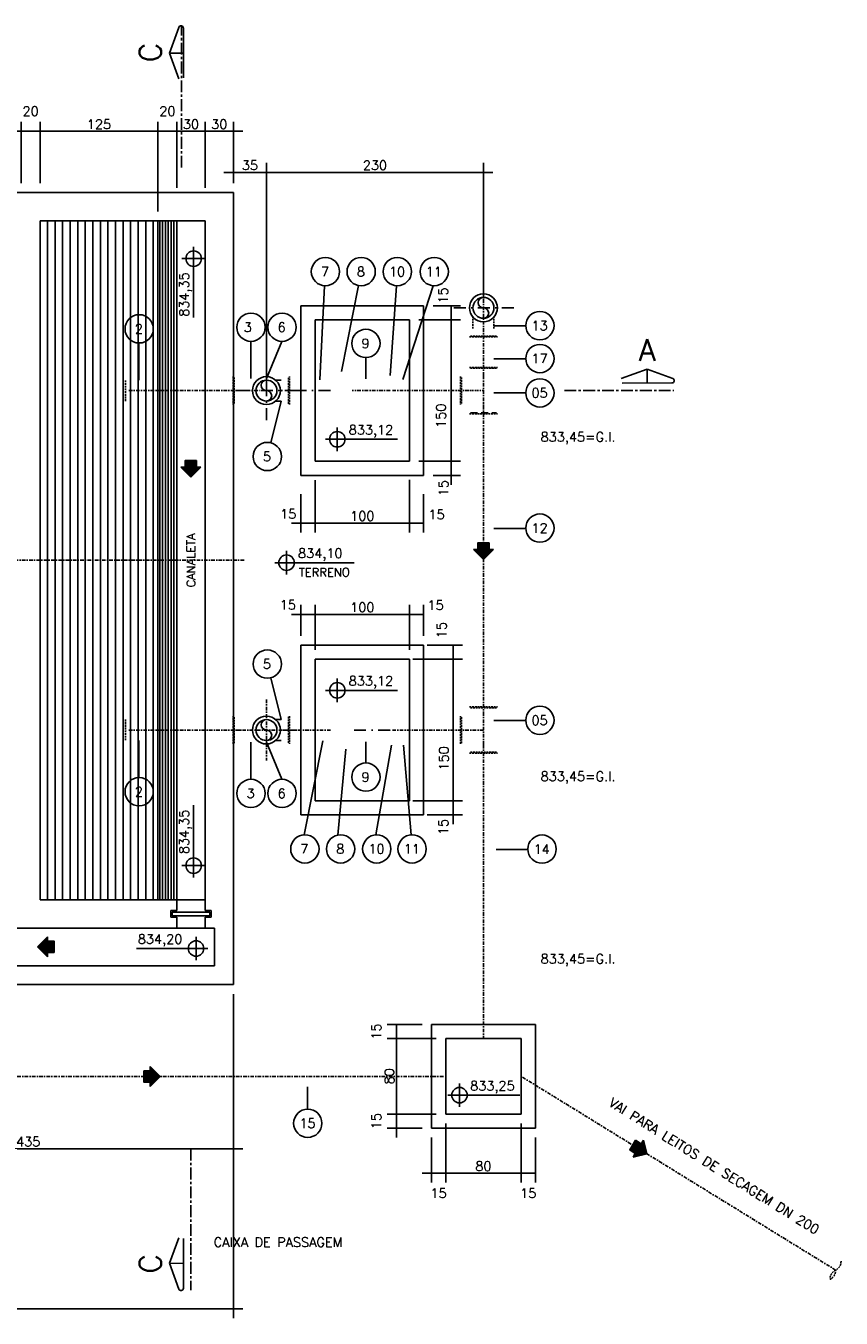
# Model space of a CAD drawing. Extents: x 6956 to 14771, y 4333 to 7111.
# Tile 6 of 8: x 8176 to 9040, y 5740 to 7111. Entities that reach past the tile are written whole.
import ezdxf
from ezdxf.enums import TextEntityAlignment as Align

# ---------------------------------------------------------------- set-up
doc = ezdxf.new("R2010")
doc.units = 0
doc.header["$LTSCALE"] = 0.1
doc.header["$MEASUREMENT"] = 0
for name, pattern in [('CENTERX2', [4, 2.5, -0.5, 0.5, -0.5]), ('DASHDOT', [25.4, 12.7, -6.35, 0, -6.35]), ('HIDDEN', [9.525, 6.35, -3.175])]:
    doc.linetypes.add(name, pattern=pattern)
doc.layers.get('0').update_dxf_attribs({"linetype": 'CONTINUOUS'})
doc.layers.get('DEFPOINTS').update_dxf_attribs({"color": 200, "linetype": 'CONTINUOUS'})
for name, color, linetype in [('BAR-EIXOS', 7, 'DASHDOT'), ('BAR-PECAS', 2, 'CONTINUOUS'), ('DIM', 7, 'CONTINUOUS'), ('EIXO', 7, 'DASHDOT'), ('ELEVAÇÃO', 2, 'CONTINUOUS'), ('ENCHIMENTO', 7, 'CONTINUOUS'), ('ESTRUTURA', 5, 'CONTINUOUS'), ('FLUXO', 7, 'CONTINUOUS'), ('LMEDIA', 4, 'CONTINUOUS'), ('PAREDE', 6, 'CONTINUOUS'), ('PAREDE-AARESTA', 50, 'CONTINUOUS'), ('RELAÇÀO', 2, 'CONTINUOUS'), ('TEXTO', 2, 'CONTINUOUS')]:
    doc.layers.add(name, color=color, linetype=linetype)
doc.styles.add('ROMANS', font='ROMANS.shx')
doc.dimstyles.new('DIM50', dxfattribs={"dimscale": 0, "dimtxt": 10, "dimasz": 20, "dimexe": 10, "dimexo": 10, "dimgap": 2.5, "dimtad": 1, "dimdec": 0, "dimtxsty": 'ROMANS', "dimblk": 'ARCHTICK', "dimblk1": 'DOTSMALL', "dimblk2": 'DOTSMALL', "dimsah": 1, "dimcen": 2.5, "dimdle": 10, "dimclrd": 7, "dimclre": 7, "dimclrt": 2, "dimazin": 3, "dimtfac": 1, "dimtdec": 0, "dimtmove": 0, "dimatfit": 3})

# ---------------------------------------------------------------- blocks, each defined once
blk = doc.blocks.new('A$C26ED7CE0')
for p, q in [((0.166, 0.176), (0.046, 0.176)), ((0.046, 0.106), (0.046, 0.176)), ((0.166, 0.106), (0.166, 0.176)), ((0.106, 0), (0, 0.106)), ((0.046, 0.106), (0, 0.106)), ((0.106, 0), (0.212, 0.106)), ((0.212, 0.106), (0.166, 0.106))]:
    blk.add_line(p, q)
at = {"color": 0}
for p, q in [((0.163, 0.057), (0.046, 0.174)), ((0.161, 0.055), (0.046, 0.171)), ((0.16, 0.054), (0.046, 0.167)), ((0.158, 0.052), (0.046, 0.164)), ((0.156, 0.05), (0.046, 0.16)), ((0.154, 0.048), (0.046, 0.157)), ((0.153, 0.047), (0.046, 0.153)), ((0.151, 0.045), (0.046, 0.149)), ((0.149, 0.043), (0.046, 0.146)), ((0.147, 0.041), (0.046, 0.142)), ((0.145, 0.039), (0.046, 0.139)), ((0.165, 0.059), (0.048, 0.176)), ((0.167, 0.061), (0.051, 0.176)), ((0.168, 0.062), (0.055, 0.176)), ((0.17, 0.064), (0.058, 0.176)), ((0.172, 0.066), (0.062, 0.176)), ((0.174, 0.068), (0.065, 0.176)), ((0.176, 0.069), (0.069, 0.176)), ((0.177, 0.071), (0.072, 0.176)), ((0.179, 0.073), (0.076, 0.176)), ((0.181, 0.075), (0.08, 0.176)), ((0.183, 0.077), (0.083, 0.176)), ((0.184, 0.078), (0.087, 0.176)), ((0.186, 0.08), (0.09, 0.176)), ((0.188, 0.082), (0.094, 0.176)), ((0.166, 0.107), (0.097, 0.176)), ((0.166, 0.111), (0.101, 0.176)), ((0.166, 0.114), (0.104, 0.176)), ((0.166, 0.118), (0.108, 0.176)), ((0.166, 0.121), (0.111, 0.176)), ((0.166, 0.125), (0.115, 0.176)), ((0.166, 0.128), (0.118, 0.176)), ((0.166, 0.132), (0.122, 0.176)), ((0.166, 0.136), (0.126, 0.176)), ((0.166, 0.139), (0.129, 0.176)), ((0.166, 0.143), (0.133, 0.176)), ((0.166, 0.146), (0.136, 0.176)), ((0.166, 0.15), (0.14, 0.176)), ((0.166, 0.153), (0.143, 0.176)), ((0.166, 0.157), (0.147, 0.176)), ((0.166, 0.16), (0.15, 0.176)), ((0.166, 0.164), (0.154, 0.176)), ((0.166, 0.167), (0.157, 0.176)), ((0.166, 0.171), (0.161, 0.176)), ((0.166, 0.174), (0.164, 0.176)), ((0.107, 0.001), (0.001, 0.106)), ((0.108, 0.002), (0.005, 0.106)), ((0.11, 0.004), (0.008, 0.106)), ((0.112, 0.006), (0.012, 0.106)), ((0.114, 0.008), (0.015, 0.106)), ((0.115, 0.009), (0.019, 0.106)), ((0.117, 0.011), (0.022, 0.106)), ((0.119, 0.013), (0.026, 0.106)), ((0.121, 0.015), (0.029, 0.106)), ((0.123, 0.016), (0.033, 0.106)), ((0.124, 0.018), (0.036, 0.106)), ((0.126, 0.02), (0.04, 0.106)), ((0.128, 0.022), (0.044, 0.106)), ((0.144, 0.038), (0.046, 0.135)), ((0.142, 0.036), (0.046, 0.132)), ((0.14, 0.034), (0.046, 0.128)), ((0.138, 0.032), (0.046, 0.125)), ((0.137, 0.031), (0.046, 0.121)), ((0.135, 0.029), (0.046, 0.118)), ((0.133, 0.027), (0.046, 0.114)), ((0.131, 0.025), (0.046, 0.111)), ((0.13, 0.024), (0.046, 0.107)), ((0.19, 0.084), (0.167, 0.106)), ((0.191, 0.085), (0.171, 0.106)), ((0.193, 0.087), (0.174, 0.106)), ((0.195, 0.089), (0.178, 0.106)), ((0.197, 0.091), (0.181, 0.106)), ((0.199, 0.092), (0.185, 0.106)), ((0.2, 0.094), (0.188, 0.106)), ((0.202, 0.096), (0.192, 0.106))]:
    blk.add_line(p, q, dxfattribs=at)
blk = doc.blocks.new('*D8')
at = {"color": 7, "linetype": 'BYBLOCK'}
for p, q in [((12090.3, 9642), (12090.3, 9579.3)), ((12075.3, 9627), (12075.3, 9579.3)), ((12065.3, 9589.3), (12090.3, 9589.3))]:
    blk.add_line(p, q, dxfattribs=at)
at = {"layer": 'DEFPOINTS', "color": 0, "linetype": 'BYBLOCK'}
for p in [(12090.3, 9652), (12075.3, 9637), (12090.3, 9589.3)]:
    blk.add_point(p, dxfattribs=at)
at = {"color": 2, "linetype": 'BYBLOCK', "insert": (12082.8, 9568.1), "char_height": 10, "attachment_point": 5, "style": 'ROMANS'}
blk.add_mtext('15', dxfattribs=at)
blk = doc.blocks.new('_ARCHTICK')
blk = doc.blocks.new('_DOTSMALL')
blk = doc.blocks.new('*D9')
at = {"color": 7, "linetype": 'BYBLOCK'}
for p, q in [((12170.3, 9642), (12170.3, 9579.3)), ((12080.3, 9589.3), (12180.3, 9589.3))]:
    blk.add_line(p, q, dxfattribs=at)
at = {"layer": 'DEFPOINTS', "color": 0, "linetype": 'BYBLOCK'}
for p in [(12090.3, 9652), (12170.3, 9652), (12170.3, 9589.3)]:
    blk.add_point(p, dxfattribs=at)
at = {"color": 2, "linetype": 'BYBLOCK', "insert": (12130.3, 9596.8), "char_height": 10, "attachment_point": 5, "style": 'ROMANS'}
blk.add_mtext('80', dxfattribs=at)
blk = doc.blocks.new('*D10')
at = {"color": 7, "linetype": 'BYBLOCK'}
for p, q in [((12185.3, 9627), (12185.3, 9579.3)), ((12160.3, 9589.3), (12185.3, 9589.3))]:
    blk.add_line(p, q, dxfattribs=at)
at = {"layer": 'DEFPOINTS', "color": 0, "linetype": 'BYBLOCK'}
for p in [(12170.3, 9652), (12185.3, 9637), (12185.3, 9589.3)]:
    blk.add_point(p, dxfattribs=at)
at = {"color": 2, "linetype": 'BYBLOCK', "insert": (12177.8, 9568.1), "char_height": 10, "attachment_point": 5, "style": 'ROMANS'}
blk.add_mtext('15', dxfattribs=at)
blk = doc.blocks.new('*D11')
at = {"color": 7, "linetype": 'BYBLOCK'}
for p, q in [((12080.3, 9652), (12028.1, 9652)), ((12038.1, 9627), (12038.1, 9652)), ((12065.3, 9637), (12028.1, 9637))]:
    blk.add_line(p, q, dxfattribs=at)
at = {"layer": 'DEFPOINTS', "color": 0, "linetype": 'BYBLOCK'}
for p in [(12038.1, 9652), (12090.3, 9652), (12075.3, 9637)]:
    blk.add_point(p, dxfattribs=at)
at = {"color": 2, "linetype": 'BYBLOCK', "insert": (12016.8, 9644.5), "char_height": 10, "attachment_point": 5, "rotation": 90, "style": 'ROMANS'}
blk.add_mtext('15', dxfattribs=at)
blk = doc.blocks.new('*D12')
at = {"color": 7, "linetype": 'BYBLOCK'}
for p, q in [((12080.3, 9732), (12028.1, 9732)), ((12038.1, 9642), (12038.1, 9742))]:
    blk.add_line(p, q, dxfattribs=at)
at = {"layer": 'DEFPOINTS', "color": 0, "linetype": 'BYBLOCK'}
for p in [(12038.1, 9732), (12090.3, 9732), (12090.3, 9652)]:
    blk.add_point(p, dxfattribs=at)
at = {"color": 2, "linetype": 'BYBLOCK', "insert": (12030.6, 9692), "char_height": 10, "attachment_point": 5, "rotation": 90, "style": 'ROMANS'}
blk.add_mtext('80', dxfattribs=at)
blk = doc.blocks.new('*D13')
at = {"color": 7, "linetype": 'BYBLOCK'}
for p, q in [((12065.3, 9747), (12028.1, 9747)), ((12038.1, 9722), (12038.1, 9747))]:
    blk.add_line(p, q, dxfattribs=at)
at = {"layer": 'DEFPOINTS', "color": 0, "linetype": 'BYBLOCK'}
for p in [(12038.1, 9747), (12075.3, 9747), (12090.3, 9732)]:
    blk.add_point(p, dxfattribs=at)
at = {"color": 2, "linetype": 'BYBLOCK', "insert": (12016.8, 9739.5), "char_height": 10, "attachment_point": 5, "rotation": 90, "style": 'ROMANS'}
blk.add_mtext('15', dxfattribs=at)
blk = doc.blocks.new('*D14')
at = {"color": 7, "linetype": 'BYBLOCK'}
for p, q in [((11951.9, 10334.3), (11951.9, 10278.7)), ((11936.9, 10319.3), (11936.9, 10278.7)), ((11926.9, 10288.7), (11951.9, 10288.7))]:
    blk.add_line(p, q, dxfattribs=at)
at = {"layer": 'DEFPOINTS', "color": 0, "linetype": 'BYBLOCK'}
for p in [(11951.9, 10344.3), (11936.9, 10329.3), (11951.9, 10288.7)]:
    blk.add_point(p, dxfattribs=at)
at = {"color": 2, "linetype": 'BYBLOCK', "insert": (11923.4, 10298.4), "char_height": 10, "attachment_point": 5, "style": 'ROMANS'}
blk.add_mtext('15', dxfattribs=at)
blk = doc.blocks.new('*D15')
at = {"color": 7, "linetype": 'BYBLOCK'}
for p, q in [((11951.9, 10334.3), (11951.9, 10278.7)), ((12051.9, 10334.3), (12051.9, 10278.7)), ((11941.9, 10288.7), (12061.9, 10288.7))]:
    blk.add_line(p, q, dxfattribs=at)
at = {"layer": 'DEFPOINTS', "color": 0, "linetype": 'BYBLOCK'}
for p in [(11951.9, 10344.3), (12051.9, 10344.3), (12051.9, 10288.7)]:
    blk.add_point(p, dxfattribs=at)
at = {"color": 2, "linetype": 'BYBLOCK', "insert": (12001.9, 10296.2), "char_height": 10, "attachment_point": 5, "style": 'ROMANS'}
blk.add_mtext('100', dxfattribs=at)
blk = doc.blocks.new('*D16')
at = {"color": 7, "linetype": 'BYBLOCK'}
for p, q in [((12051.9, 10324.5), (12051.9, 10268.8)), ((12066.9, 10309.5), (12066.9, 10268.8)), ((12041.9, 10278.8), (12066.9, 10278.8))]:
    blk.add_line(p, q, dxfattribs=at)
at = {"layer": 'DEFPOINTS', "color": 0, "linetype": 'BYBLOCK'}
for p in [(12051.9, 10334.5), (12066.9, 10319.5), (12066.9, 10278.8)]:
    blk.add_point(p, dxfattribs=at)
at = {"color": 2, "linetype": 'BYBLOCK', "insert": (12080.6, 10287.9), "char_height": 10, "attachment_point": 5, "style": 'ROMANS'}
blk.add_mtext('15', dxfattribs=at)
blk = doc.blocks.new('*D17')
at = {"color": 7, "linetype": 'BYBLOCK'}
for p, q in [((12061.9, 10344.3), (12106, 10344.3)), ((12096, 10319.3), (12096, 10344.3)), ((12076.9, 10329.3), (12106, 10329.3))]:
    blk.add_line(p, q, dxfattribs=at)
at = {"layer": 'DEFPOINTS', "color": 0, "linetype": 'BYBLOCK'}
for p in [(12051.9, 10344.3), (12096, 10344.3), (12066.9, 10329.3)]:
    blk.add_point(p, dxfattribs=at)
at = {"color": 2, "linetype": 'BYBLOCK', "insert": (12088, 10315.8), "char_height": 10, "attachment_point": 5, "rotation": 90, "style": 'ROMANS'}
blk.add_mtext('15', dxfattribs=at)
blk = doc.blocks.new('*D18')
at = {"color": 7, "linetype": 'BYBLOCK'}
for p, q in [((12096, 10334.3), (12096, 10504.3)), ((12061.9, 10494.3), (12106, 10494.3)), ((12061.9, 10344.3), (12106, 10344.3))]:
    blk.add_line(p, q, dxfattribs=at)
at = {"layer": 'DEFPOINTS', "color": 0, "linetype": 'BYBLOCK'}
for p in [(12051.9, 10494.3), (12096, 10494.3), (12051.9, 10344.3)]:
    blk.add_point(p, dxfattribs=at)
at = {"color": 2, "linetype": 'BYBLOCK', "insert": (12085.3, 10392.7), "char_height": 10, "attachment_point": 5, "rotation": 90, "style": 'ROMANS'}
blk.add_mtext('150', dxfattribs=at)
blk = doc.blocks.new('*D19')
at = {"color": 7, "linetype": 'BYBLOCK'}
for p, q in [((12076.9, 10509.3), (12106, 10509.3)), ((12096, 10484.3), (12096, 10509.3)), ((12061.9, 10494.3), (12106, 10494.3))]:
    blk.add_line(p, q, dxfattribs=at)
at = {"layer": 'DEFPOINTS', "color": 0, "linetype": 'BYBLOCK'}
for p in [(12066.9, 10509.3), (12096, 10509.3), (12051.9, 10494.3)]:
    blk.add_point(p, dxfattribs=at)
at = {"color": 2, "linetype": 'BYBLOCK', "insert": (12087.5, 10520.2), "char_height": 10, "attachment_point": 5, "rotation": 90, "style": 'ROMANS'}
blk.add_mtext('15', dxfattribs=at)
blk = doc.blocks.new('*D20')
at = {"color": 7, "linetype": 'BYBLOCK'}
for p, q in [((12061.9, 9984.3), (12108.2, 9984.3)), ((12098.2, 9959.3), (12098.2, 9984.3)), ((12070.6, 9969.3), (12108.2, 9969.3))]:
    blk.add_line(p, q, dxfattribs=at)
at = {"layer": 'DEFPOINTS', "color": 0, "linetype": 'BYBLOCK'}
for p in [(12051.9, 9984.3), (12098.2, 9984.3), (12060.6, 9969.3)]:
    blk.add_point(p, dxfattribs=at)
at = {"color": 2, "linetype": 'BYBLOCK', "insert": (12087.8, 9956.5), "char_height": 10, "attachment_point": 5, "rotation": 90, "style": 'ROMANS'}
blk.add_mtext('15', dxfattribs=at)
blk = doc.blocks.new('*D21')
at = {"color": 7, "linetype": 'BYBLOCK'}
for p, q in [((12098.2, 9974.3), (12098.2, 10144.3)), ((12055.6, 10134.3), (12108.2, 10134.3)), ((12055.6, 9984.3), (12108.2, 9984.3))]:
    blk.add_line(p, q, dxfattribs=at)
at = {"layer": 'DEFPOINTS', "color": 0, "linetype": 'BYBLOCK'}
for p in [(12045.6, 10134.3), (12098.2, 10134.3), (12045.6, 9984.3)]:
    blk.add_point(p, dxfattribs=at)
at = {"color": 2, "linetype": 'BYBLOCK', "insert": (12088.3, 10029.2), "char_height": 10, "attachment_point": 5, "rotation": 90, "style": 'ROMANS'}
blk.add_mtext('150', dxfattribs=at)
blk = doc.blocks.new('*D22')
at = {"color": 7, "linetype": 'BYBLOCK'}
for p, q in [((12070.6, 10149.3), (12108.2, 10149.3)), ((12098.2, 10124.3), (12098.2, 10149.3)), ((12055.6, 10134.3), (12108.2, 10134.3))]:
    blk.add_line(p, q, dxfattribs=at)
at = {"layer": 'DEFPOINTS', "color": 0, "linetype": 'BYBLOCK'}
for p in [(12060.6, 10149.3), (12098.2, 10149.3), (12045.6, 10134.3)]:
    blk.add_point(p, dxfattribs=at)
at = {"color": 2, "linetype": 'BYBLOCK', "insert": (12086, 10165.3), "char_height": 10, "attachment_point": 5, "rotation": 90, "style": 'ROMANS'}
blk.add_mtext('15', dxfattribs=at)
blk = doc.blocks.new('*D44')
at = {"color": 7, "linetype": 'BYBLOCK'}
for p, q in [((8088, 6944.1), (8088, 7009.1)), ((8168, 6944.1), (8168, 7009.1)), ((8078, 6999.1), (8178, 6999.1))]:
    blk.add_line(p, q, dxfattribs=at)
at = {"layer": 'DEFPOINTS', "color": 0, "linetype": 'BYBLOCK'}
for p in [(8168, 6999.1), (8088, 6934.1), (8168, 6934.1)]:
    blk.add_point(p, dxfattribs=at)
at = {"color": 2, "linetype": 'BYBLOCK', "insert": (8128, 7006.6), "char_height": 10, "attachment_point": 5, "style": 'ROMANS'}
blk.add_mtext('80', dxfattribs=at)
blk = doc.blocks.new('*D45')
at = {"color": 7, "linetype": 'BYBLOCK'}
for p, q in [((8168, 6944.1), (8168, 7009.1)), ((8188, 6944.1), (8188, 7009.1)), ((8158, 6999.1), (8188, 6999.1))]:
    blk.add_line(p, q, dxfattribs=at)
at = {"layer": 'DEFPOINTS', "color": 0, "linetype": 'BYBLOCK'}
for p in [(8188, 6999.1), (8168, 6934.1), (8188, 6934.1)]:
    blk.add_point(p, dxfattribs=at)
at = {"color": 2, "linetype": 'BYBLOCK', "insert": (8178, 7020.4), "char_height": 10, "attachment_point": 5, "style": 'ROMANS'}
blk.add_mtext('20', dxfattribs=at)
blk = doc.blocks.new('*D46')
at = {"color": 7, "linetype": 'BYBLOCK'}
for p, q in [((8303, 6914.1), (8303, 7009.1)), ((8323, 6939.1), (8323, 7009.1)), ((8293, 6999.1), (8323, 6999.1))]:
    blk.add_line(p, q, dxfattribs=at)
at = {"layer": 'DEFPOINTS', "color": 0, "linetype": 'BYBLOCK'}
for p in [(8323, 6999.1), (8323, 6929.1), (8303, 6904.1)]:
    blk.add_point(p, dxfattribs=at)
at = {"color": 2, "linetype": 'BYBLOCK', "insert": (8313, 7020.4), "char_height": 10, "attachment_point": 5, "style": 'ROMANS'}
blk.add_mtext('20', dxfattribs=at)
blk = doc.blocks.new('*D47')
at = {"color": 7, "linetype": 'BYBLOCK'}
for p, q in [((16540.5, 6939.1), (16540.5, 7009.1)), ((16570.5, 6939.1), (16570.5, 7009.1)), ((16530.5, 6999.1), (16580.5, 6999.1))]:
    blk.add_line(p, q, dxfattribs=at)
at = {"layer": 'DEFPOINTS', "color": 0, "linetype": 'BYBLOCK'}
for p in [(16570.5, 6999.1), (16540.5, 6929.1), (16570.5, 6929.1)]:
    blk.add_point(p, dxfattribs=at)
at = {"color": 2, "linetype": 'BYBLOCK', "insert": (16555.5, 7006.6), "char_height": 10, "attachment_point": 5, "style": 'ROMANS'}
blk.add_mtext('30', dxfattribs=at)
blk = doc.blocks.new('*D48')
at = {"color": 7, "linetype": 'BYBLOCK'}
for p, q in [((8353, 6939.1), (8353, 7009.1)), ((8383, 6944.1), (8383, 7009.1)), ((8343, 6999.1), (8393, 6999.1))]:
    blk.add_line(p, q, dxfattribs=at)
at = {"layer": 'DEFPOINTS', "color": 0, "linetype": 'BYBLOCK'}
for p in [(8383, 6999.1), (8353, 6929.1), (8383, 6934.1)]:
    blk.add_point(p, dxfattribs=at)
at = {"color": 2, "linetype": 'BYBLOCK', "insert": (8368, 7006.6), "char_height": 10, "attachment_point": 5, "style": 'ROMANS'}
blk.add_mtext('30', dxfattribs=at)
blk = doc.blocks.new('*D49')
at = {"color": 7, "linetype": 'BYBLOCK'}
for p, q in [((8383, 6944.1), (8383, 6965.6)), ((8418, 6734.1), (8418, 6965.6)), ((8373, 6955.6), (8428, 6955.6))]:
    blk.add_line(p, q, dxfattribs=at)
at = {"layer": 'DEFPOINTS', "color": 0, "linetype": 'BYBLOCK'}
for p in [(8418, 6955.6), (8383, 6934.1), (8418, 6724.1)]:
    blk.add_point(p, dxfattribs=at)
at = {"color": 2, "linetype": 'BYBLOCK', "insert": (8400.5, 6963.1), "char_height": 10, "attachment_point": 5, "style": 'ROMANS'}
blk.add_mtext('35', dxfattribs=at)
blk = doc.blocks.new('*D50')
at = {"color": 7, "linetype": 'BYBLOCK'}
for p, q in [((11890.3, 10556.5), (12140.3, 10556.5)), ((11900.3, 10329.5), (11900.3, 10566.5)), ((12130.3, 10422.8), (12130.3, 10566.5))]:
    blk.add_line(p, q, dxfattribs=at)
at = {"layer": 'DEFPOINTS', "color": 0, "linetype": 'BYBLOCK'}
for p in [(12130.3, 10556.5), (12130.3, 10412.8), (11900.3, 10319.5)]:
    blk.add_point(p, dxfattribs=at)
at = {"color": 2, "linetype": 'BYBLOCK', "insert": (12015.3, 10564), "char_height": 10, "attachment_point": 5, "style": 'ROMANS'}
blk.add_mtext('230', dxfattribs=at)
blk = doc.blocks.new('*D51')
at = {"color": 7, "linetype": 'BYBLOCK'}
for p, q in [((11936.9, 10159.3), (11936.9, 10192)), ((11951.9, 10144.3), (11951.9, 10192)), ((11926.9, 10182), (11951.9, 10182))]:
    blk.add_line(p, q, dxfattribs=at)
at = {"layer": 'DEFPOINTS', "color": 0, "linetype": 'BYBLOCK'}
for p in [(11951.9, 10182), (11936.9, 10149.3), (11951.9, 10134.3)]:
    blk.add_point(p, dxfattribs=at)
at = {"color": 2, "linetype": 'BYBLOCK', "insert": (11922.9, 10192.1), "char_height": 10, "attachment_point": 5, "style": 'ROMANS'}
blk.add_mtext('15', dxfattribs=at)
blk = doc.blocks.new('*D52')
at = {"color": 7, "linetype": 'BYBLOCK'}
for p, q in [((12051.9, 10144.3), (12051.9, 10192)), ((11941.9, 10182), (12061.9, 10182))]:
    blk.add_line(p, q, dxfattribs=at)
at = {"layer": 'DEFPOINTS', "color": 0, "linetype": 'BYBLOCK'}
for p in [(12051.9, 10182), (11951.9, 10134.3), (12051.9, 10134.3)]:
    blk.add_point(p, dxfattribs=at)
at = {"color": 2, "linetype": 'BYBLOCK', "insert": (12001.9, 10189.5), "char_height": 10, "attachment_point": 5, "style": 'ROMANS'}
blk.add_mtext('100', dxfattribs=at)
blk = doc.blocks.new('*D53')
at = {"color": 7, "linetype": 'BYBLOCK'}
for p, q in [((12066.9, 10159.3), (12066.9, 10192)), ((12041.9, 10182), (12066.9, 10182))]:
    blk.add_line(p, q, dxfattribs=at)
at = {"layer": 'DEFPOINTS', "color": 0, "linetype": 'BYBLOCK'}
for p in [(12066.9, 10182), (12066.9, 10149.3), (12051.9, 10134.3)]:
    blk.add_point(p, dxfattribs=at)
at = {"color": 2, "linetype": 'BYBLOCK', "insert": (12079.6, 10191.8), "char_height": 10, "attachment_point": 5, "style": 'ROMANS'}
blk.add_mtext('15', dxfattribs=at)
blk = doc.blocks.new('*D107')
at = {"color": 7, "linetype": 'BYBLOCK'}
for p, q in [((8188, 6944.1), (8188, 7009.1)), ((8313, 6944.1), (8313, 7009.1)), ((8178, 6999.1), (8323, 6999.1))]:
    blk.add_line(p, q, dxfattribs=at)
at = {"layer": 'DEFPOINTS', "color": 0, "linetype": 'BYBLOCK'}
for p in [(8313, 6999.1), (8188, 6934.1), (8313, 6934.1)]:
    blk.add_point(p, dxfattribs=at)
at = {"color": 2, "linetype": 'BYBLOCK', "insert": (8250.5, 7006.6), "char_height": 10, "attachment_point": 5, "style": 'ROMANS'}
blk.add_mtext('125', dxfattribs=at)
blk = doc.blocks.new('*D110')
at = {"color": 7, "linetype": 'BYBLOCK'}
for p, q in [((7365.5, 6084.1), (7365.5, 5740.3)), ((8395.5, 6084.1), (8395.5, 5740.3)), ((8405.5, 5750.3), (7355.5, 5750.3))]:
    blk.add_line(p, q, dxfattribs=at)
at = {"layer": 'DEFPOINTS', "color": 0, "linetype": 'BYBLOCK'}
for p in [(7365.5, 6094.1), (8395.5, 6094.1), (7365.5, 5750.3)]:
    blk.add_point(p, dxfattribs=at)
at = {"color": 2, "linetype": 'BYBLOCK', "insert": (7880.5, 5757.8), "char_height": 10, "attachment_point": 5, "style": 'ROMANS'}
blk.add_mtext('1030', dxfattribs=at)
blk = doc.blocks.new('*D117')
at = {"color": 7, "linetype": 'BYBLOCK'}
for p, q in [((8395.5, 6084.1), (8395.5, 5910)), ((7960.5, 6004.1), (7960.5, 5910)), ((7950.5, 5920), (8405.5, 5920))]:
    blk.add_line(p, q, dxfattribs=at)
at = {"layer": 'DEFPOINTS', "color": 0, "linetype": 'BYBLOCK'}
for p in [(8395.5, 6094.1), (7960.5, 6014.1), (8395.5, 5920)]:
    blk.add_point(p, dxfattribs=at)
at = {"color": 2, "linetype": 'BYBLOCK', "insert": (8178, 5927.5), "char_height": 10, "attachment_point": 5, "style": 'ROMANS'}
blk.add_mtext('435', dxfattribs=at)

msp = doc.modelspace()

# ---------------------------------------------------------------- linework, layer by layer
at = {"layer": 'BAR-EIXOS', "ltscale": 3}
for p, q in [((8660.5, 6844.2), (8660.5, 6779.6)), ((8660.5, 6739.9), (8660.5, 6789.9)), ((8660.5, 6739.9), (8660.5, 6708.4)), ((8404.2, 6724.1), (8281.2, 6724.1)), ((8561.5, 6724.1), (8521.5, 6724.1)), ((8645, 6724.1), (8561.5, 6724.1)), ((8660.5, 6379.9), (8660.5, 6709.9)), ((7353, 6544.1), (8408, 6544.1)), ((8430.5, 6396.4), (8430.5, 6331.9)), ((8660.5, 6348.4), (8660.5, 6379.9)), ((8404.2, 6364.1), (8281.2, 6364.1)), ((8462.8, 6364.1), (8398.2, 6364.1)), ((8498.5, 6364.1), (8446, 6364.1)), ((8645, 6364.1), (8561.5, 6364.1)), ((8660.5, 6364.1), (8645, 6364.1)), ((8660.5, 6348.4), (8660.5, 6036.8)), ((8618, 5996.8), (8008, 5996.8)), ((9033.8, 5791.3), (8700.5, 5996.8))]:
    msp.add_line(p, q, dxfattribs=at)
at = {"layer": 'BAR-EIXOS', "ltscale": 10}
for p, q in [((8692.8, 6811.9), (8628.2, 6811.9)), ((8430.5, 6756.4), (8430.5, 6691.9)), ((8462.8, 6724.1), (8398.2, 6724.1)), ((8498.5, 6724.1), (8446, 6724.1)), ((8561.5, 6364.1), (8521.5, 6364.1))]:
    msp.add_line(p, q, dxfattribs=at)
at = {"layer": 'BAR-EIXOS'}
for p, q in [((8404.2, 6724.1), (8423, 6724.1)), ((8660.5, 6724.1), (8645, 6724.1))]:
    msp.add_line(p, q, dxfattribs=at)
at = {"layer": 'BAR-PECAS', "linetype": 'HIDDEN', "ltscale": 3}
for p, q in [((8649.4, 6789.9), (8649.4, 6802.1)), ((8671.6, 6789.9), (8671.6, 6802.1)), ((8645.7, 6781.1), (8675.3, 6781.1)), ((8646.6, 6782), (8674.4, 6782)), ((8645.7, 6748.7), (8675.3, 6748.7)), ((8646.6, 6747.8), (8674.4, 6747.8)), ((8281.2, 6713), (8281.2, 6735.2)), ((8395.4, 6738.9), (8395.4, 6709.3)), ((8396.3, 6738.1), (8396.3, 6710.2)), ((8453.9, 6710.2), (8453.9, 6738.1)), ((8454.8, 6709.3), (8454.8, 6738.9)), ((8636.2, 6738.9), (8636.2, 6709.3)), ((8637.1, 6738.1), (8637.1, 6710.2)), ((8645.7, 6699.6), (8675.3, 6699.6)), ((8645.7, 6388.7), (8675.3, 6388.7)), ((8646.6, 6387.8), (8674.4, 6387.8)), ((8281.2, 6375.2), (8281.2, 6353)), ((8395.4, 6349.3), (8395.4, 6378.9)), ((8396.3, 6350.2), (8396.3, 6378.1)), ((8453.9, 6378.1), (8453.9, 6350.2)), ((8454.8, 6378.9), (8454.8, 6349.3)), ((8636.2, 6349.3), (8636.2, 6378.9)), ((8637.1, 6350.2), (8637.1, 6378.1)), ((8645.7, 6339.6), (8675.3, 6339.6)), ((8646.6, 6340.5), (8674.4, 6340.5))]:
    msp.add_line(p, q, dxfattribs=at)
at = {"layer": 'BAR-PECAS', "linetype": 'HIDDEN', "ltscale": 12}
for p, q in [((8446, 6735.2), (8440.3, 6735.2)), ((8446, 6713), (8440.3, 6713)), ((8646.6, 6700.5), (8674.4, 6700.5)), ((8446, 6375.2), (8440.3, 6375.2)), ((8446, 6353), (8440.3, 6353))]:
    msp.add_line(p, q, dxfattribs=at)
at = {"layer": 'BAR-PECAS'}
for centre, radius in [((8660.5, 6811.9), 14.8), ((8660.5, 6811.9), 11.1), ((8430.5, 6724.1), 14.8), ((8430.5, 6724.1), 11.1), ((8430.5, 6364.1), 14.8), ((8430.5, 6364.1), 11.1)]:
    msp.add_circle(centre, radius, dxfattribs=at)
for centre, start, end in [((8660.5, 6817.4), 90, 270), ((8660.5, 6806.3), 270, 90), ((8430.5, 6729.7), 90, 270), ((8430.5, 6718.6), 270, 90), ((8430.5, 6369.7), 90, 270), ((8430.5, 6358.6), 270, 90)]:
    msp.add_arc(centre, 5.55, start, end, dxfattribs=at)
at = {"layer": 'BAR-PECAS', "linetype": 'HIDDEN', "ltscale": 3}
msp.add_spline([(9039.6, 5800.7), (9038.1, 5795.1), (9033.8, 5791.3), (9029.5, 5787.4), (9028, 5781.8), (9032.3, 5785.7), (9033.8, 5791.3)], degree=3, dxfattribs=at)
at = {"layer": 'EIXO', "color": 5, "linetype": 'CENTERX2', "ltscale": 50}
for p, q in [((8340.5, 6960.6), (8340.5, 7110.6)), ((8746.3, 6724.1), (8862.4, 6724.1)), ((8350.5, 5920), (8350.5, 5770))]:
    msp.add_line(p, q, dxfattribs=at)
at = {"layer": 'ELEVAÇÃO', "color": 3, "linetype": 'CONTINUOUS'}
for p, q in [((8353.3, 6876.6), (8353.3, 6801.7)), ((8365.8, 6864.1), (8340.8, 6864.1)), ((8505.6, 6660), (8505.6, 6685)), ((8493.1, 6672.5), (8569.5, 6672.5)), ((8451.8, 6529.1), (8451.8, 6554.1)), ((8439.3, 6541.6), (8523.3, 6541.6)), ((8505.6, 6393.7), (8505.6, 6418.7)), ((8493.1, 6406.2), (8569.5, 6406.2)), ((8353.3, 6207.8), (8353.3, 6284.5)), ((8365.8, 6220.3), (8340.8, 6220.3)), ((8355.9, 6119.9), (8355.9, 6144.9)), ((8355.9, 6119.9), (8355.9, 6144.9)), ((8368.4, 6132.4), (8292.8, 6132.4)), ((8622.6, 5976.8), (8699, 5976.8)), ((8635.1, 5964.3), (8635.1, 5989.3))]:
    msp.add_line(p, q, dxfattribs=at)
for centre in [(8353.3, 6864.1), (8505.6, 6672.5), (8451.8, 6541.6), (8505.6, 6406.2), (8353.3, 6220.3), (8355.9, 6132.4), (8635.1, 5976.8)]:
    msp.add_circle(centre, 8.2, dxfattribs=at)
at = {"layer": 'ENCHIMENTO'}
for p, q in [((8198.5, 6904.1), (8198.5, 6184.1)), ((8206.5, 6904.1), (8206.5, 6184.1)), ((8214.5, 6904.1), (8214.5, 6184.1)), ((8222.5, 6904.1), (8222.5, 6184.1)), ((8230.5, 6904.1), (8230.5, 6184.1)), ((8238.5, 6904.1), (8238.5, 6184.1)), ((8246.5, 6904.1), (8246.5, 6184.1)), ((8254.5, 6904.1), (8254.5, 6184.1)), ((8262.5, 6904.1), (8262.5, 6184.1)), ((8270.5, 6904.1), (8270.5, 6184.1)), ((8278.5, 6904.1), (8278.5, 6184.1)), ((8286.5, 6904.1), (8286.5, 6184.1)), ((8294.5, 6904.1), (8294.5, 6184.1)), ((8302.5, 6904.1), (8302.5, 6184.1)), ((8310.5, 6904.1), (8310.5, 6184.1))]:
    msp.add_line(p, q, dxfattribs=at)
at = {"layer": 'ESTRUTURA'}
for p, q in [((7365.5, 6934.1), (8395.5, 6934.1)), ((8395.5, 6094.1), (8395.5, 6934.1)), ((8190.5, 6904.1), (8365.5, 6904.1)), ((8365.5, 6172.6), (8365.5, 6904.1)), ((8335.5, 6172.6), (8335.5, 6184.1)), ((8335.5, 6172.6), (8329, 6172.6)), ((8329, 6165.6), (8329, 6172.6)), ((8365.5, 6172.6), (8372, 6172.6)), ((8372, 6165.6), (8372, 6172.6)), ((8335.5, 6165.6), (8329, 6165.6)), ((8335.5, 6154.1), (8335.5, 6165.6)), ((8365.5, 6165.6), (8372, 6165.6)), ((8365.5, 6154.1), (8365.5, 6165.6)), ((7425.5, 6154.1), (8335.5, 6154.1)), ((8365.5, 6154.1), (8375.5, 6154.1)), ((8375.5, 6114.1), (8375.5, 6154.1)), ((7940.5, 6114.1), (8375.5, 6114.1)), ((7960.5, 6094.1), (8395.5, 6094.1))]:
    msp.add_line(p, q, dxfattribs=at)
at = {"layer": 'ESTRUTURA', "ltscale": 10}
for p, q in [((8190.5, 6904.1), (8190.5, 6184.1)), ((8190.5, 6184.1), (8335.5, 6184.1))]:
    msp.add_line(p, q, dxfattribs=at)
at = {"layer": 'LMEDIA', "color": 6}
for p, q in [((8315.5, 6184.1), (8315.5, 6904.1)), ((8335.5, 6184.1), (8335.5, 6904.1))]:
    msp.add_line(p, q, dxfattribs=at)
at = {"layer": 'PAREDE'}
for p, q in [((8467.1, 6814.1), (8597.1, 6814.1)), ((8467.1, 6634.1), (8467.1, 6814.1)), ((8597.1, 6634.1), (8597.1, 6814.1)), ((8482.1, 6799.1), (8582.1, 6799.1)), ((8482.1, 6649.1), (8482.1, 6799.1)), ((8582.1, 6649.1), (8582.1, 6799.1)), ((8482.1, 6649.1), (8582.1, 6649.1)), ((8467.1, 6634.1), (8597.1, 6634.1)), ((8467.1, 6454.1), (8467.1, 6274.1)), ((8467.1, 6454.1), (8597.1, 6454.1)), ((8597.1, 6454.1), (8597.1, 6274.1)), ((8482.1, 6439.1), (8482.1, 6289.1)), ((8482.1, 6439.1), (8582.1, 6439.1)), ((8582.1, 6439.1), (8582.1, 6289.1)), ((8482.1, 6289.1), (8582.1, 6289.1)), ((8467.1, 6274.1), (8597.1, 6274.1)), ((8715.5, 6051.8), (8605.5, 6051.8)), ((8605.5, 6051.8), (8605.5, 5941.8)), ((8715.5, 5941.8), (8715.5, 6051.8)), ((8700.5, 6036.8), (8620.5, 6036.8)), ((8620.5, 6036.8), (8620.5, 5956.8)), ((8700.5, 5956.8), (8700.5, 6036.8)), ((8620.5, 5956.8), (8700.5, 5956.8)), ((8605.5, 5941.8), (8715.5, 5941.8))]:
    msp.add_line(p, q, dxfattribs=at)
at = {"layer": 'PAREDE', "color": 3}
for p, q in [((8365.5, 6184.1), (8335.5, 6184.1)), ((8365.5, 6154.1), (8335.5, 6154.1))]:
    msp.add_line(p, q, dxfattribs=at)
at = {"layer": 'PAREDE', "color": 2}
for p, q in [((8330.5, 6171.1), (8370.5, 6171.1)), ((8330.5, 6167.1), (8330.5, 6171.1)), ((8370.5, 6167.1), (8370.5, 6171.1)), ((8330.5, 6167.1), (8370.5, 6167.1))]:
    msp.add_line(p, q, dxfattribs=at)
at = {"layer": 'PAREDE-AARESTA', "color": 9}
for p, q in [((8317.5, 6184.1), (8317.5, 6904.1)), ((8320.5, 6184.1), (8320.5, 6904.1)), ((8323.5, 6184.1), (8323.5, 6904.1)), ((8326.5, 6184.1), (8326.5, 6904.1)), ((8329.5, 6184.1), (8329.5, 6904.1)), ((8332.5, 6184.1), (8332.5, 6904.1))]:
    msp.add_line(p, q, dxfattribs=at)
at = {"layer": 'RELAÇÀO', "color": 2}
for p, q in [((8327.9, 7082.1), (8337.6, 7109.3)), ((8342.5, 7055.7), (8342.5, 7108.5)), ((8337.7, 7054.8), (8327.9, 7082.1)), ((8342.5, 7082.1), (8327.9, 7082.1)), ((8806.6, 6737), (8833.9, 6746.8)), ((8833.9, 6732.2), (8833.9, 6746.8)), ((8833.9, 6746.8), (8861.1, 6737)), ((8807.5, 6732.1), (8860.3, 6732.2)), ((8337.7, 5825.7), (8327.9, 5798.5)), ((8342.5, 5824.8), (8342.5, 5772)), ((8342.5, 5798.4), (8327.9, 5798.5)), ((8327.9, 5798.5), (8337.6, 5771.2))]:
    msp.add_line(p, q, dxfattribs=at)
at = {"layer": 'RELAÇÀO', "color": 3}
for p, q in [((8492.2, 6835.3), (8487, 6735.6)), ((8528, 6835.6), (8509.9, 6744.4)), ((8568.2, 6835.3), (8561.5, 6740.1)), ((8607.2, 6835.3), (8575, 6736)), ((8671.6, 6792.7), (8705.3, 6792.7)), ((8295.4, 6735.2), (8295.4, 6774.6)), ((8413.8, 6737), (8413.8, 6776.3)), ((8430.5, 6737), (8446.7, 6776.3)), ((8535.9, 6759.1), (8535.9, 6736.7)), ((8671.6, 6757.9), (8705.3, 6757.9)), ((8671.6, 6721.9), (8705.3, 6721.9)), ((8435.1, 6668.8), (8446, 6713)), ((8671.6, 6578), (8705.3, 6578)), ((8435.1, 6419.5), (8446, 6375.2)), ((8671.6, 6374.1), (8705.3, 6374.1)), ((8295.4, 6353), (8295.4, 6313.7)), ((8413.8, 6351.3), (8413.8, 6312)), ((8430.5, 6351.3), (8446.7, 6312)), ((8470.4, 6253), (8490.2, 6352.7)), ((8535.9, 6329.2), (8535.9, 6351.6)), ((8546.4, 6253), (8563.2, 6348.2)), ((8583.9, 6253), (8575.8, 6348.2)), ((8506.2, 6252.7), (8514.5, 6343.9)), ((8673.9, 6237.5), (8707.6, 6237.5)), ((8474, 5985.8), (8474, 5962))]:
    msp.add_line(p, q, dxfattribs=at)
for centre in [(8493, 6850.3), (8530.9, 6850.3), (8569.2, 6850.3), (8608.3, 6850.3), (8295.6, 6789.6), (8414.1, 6791.3), (8447, 6791.3), (8720.3, 6793), (8535.9, 6774.1), (8720.3, 6758.1), (8720.3, 6721.7), (8431.4, 6654.2), (8720.3, 6578.3), (8431.4, 6434.1), (8720.3, 6374.4), (8535.9, 6314.2), (8295.6, 6298.7), (8414.1, 6296.9), (8447, 6296.9), (8471.2, 6238), (8509.1, 6238), (8547.4, 6238), (8584.9, 6238), (8722.6, 6237.8), (8474.3, 5947)]:
    msp.add_circle(centre, 15, dxfattribs=at)
at = {"layer": 'RELAÇÀO', "color": 2}
for centre, start, end in [((8340, 7108.5), 359.9535, 160.2261), ((8860.3, 6734.7), 269.9535, 70.2261), ((8340, 5772.1), 199.7739, 0.0465)]:
    msp.add_arc(centre, 2.5, start, end, dxfattribs=at)

# ---------------------------------------------------------------- block references
at = {"layer": 'FLUXO', "xscale": -100, "yscale": 100, "zscale": 100}
for p in [(8361.1, 6632.4), (8671.1, 6544.9)]:
    msp.add_blockref('A$C26ED7CE0', p, dxfattribs=at)
for p, rotation in [((8188, 6123.5), 270), ((8318, 6007.4), 90), ((8839.2, 5923.7), 58.33616988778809)]:
    msp.add_blockref('A$C26ED7CE0', p, dxfattribs=dict(at, rotation=rotation))

# ---------------------------------------------------------------- texts
at = {"layer": 'RELAÇÀO', "style": 'ROMANS'}
for s, rotation, p in [('7', 0, (8492.6, 6850.3)), ('8', 0, (8530.6, 6850.3)), ('10', 0, (8568.9, 6850.3)), ('11', 0, (8607.9, 6850.3)), ('13', 360, (8720, 6793)), ('2', 0, (8295.3, 6789.6)), ('3', 0, (8410.7, 6791.3)), ('6', 0, (8446.6, 6791.3)), ('9', 0, (8535.5, 6774.1)), ('17', 360, (8720, 6758.1)), ('05', 0, (8720, 6721.7)), ('5', 0, (8431.1, 6654.2)), ('12', 360, (8720, 6578.3)), ('5', 360, (8431.1, 6434.1)), ('05', 360, (8720, 6374.4)), ('9', 360, (8535.5, 6314.2)), ('2', 360, (8295.3, 6298.7)), ('3', 360, (8413.7, 6296.9)), ('6', 360, (8446.6, 6296.9)), ('7', 360, (8470.8, 6238)), ('8', 360, (8508.8, 6238)), ('10', 360, (8547.1, 6238)), ('11', 360, (8584.6, 6238)), ('14', 360, (8722.2, 6237.8)), ('15', 360, (8473.9, 5947))]:
    msp.add_text(s, height=10, rotation=rotation, dxfattribs=at).set_placement(p, align=Align.MIDDLE)
at = {"layer": 'TEXTO', "color": 5, "style": 'ROMANS'}
for s, rotation, p in [('C', 90, (8307.3, 7082.6)), ('A', 360, (8834.2, 6767.3)), ('C', 90, (8307.3, 5798))]:
    msp.add_text(s, height=23, rotation=rotation, dxfattribs=at).set_placement(p, align=Align.MIDDLE)
at = {"layer": 'TEXTO', "style": 'ROMANS'}
for s, height, rotation, p in [('834,35', 10, 90, (8348.3, 6802.4)), ('833,12', 10, 360, (8517.7, 6677.5)), ('833,45=G.I.', 10, 360, (8721.1, 6670)), ('834,10', 10, 360, (8464, 6546.6)), ('TERRENO', 9, 360, (8464.9, 6526.9)), ('833,12', 10, 360, (8517.7, 6411.2)), ('833,45=G.I.', 10, 360, (8721.1, 6310)), ('834,35', 10, 90, (8348.3, 6232.5)), ('834,20', 10, 0, (8294.2, 6137.4)), ('833,45=G.I.', 10, 360, (8721.1, 6116.5)), ('833,25', 10, 360, (8646.4, 5981.8)), ('VAI PARA LEITOS DE SECAGEM DN 200', 10, 328.0365, (8792.4, 5966)), ('CAIXA DE PASSAGEM', 10, 360, (8374.6, 5815.9))]:
    msp.add_text(s, height=height, rotation=rotation, dxfattribs=at).set_placement(p)
msp.add_text('CANALETA', height=9, rotation=90, dxfattribs=at).set_placement((8350.5, 6544.1), align=Align.MIDDLE)

# ---------------------------------------------------------------- dimensions: what is measured, and where the dimension line sits
at = {"layer": 'DIM'}
for base, p1, p2, override, picture, middle, set_off in [((8190.5, 6999.1), (8170.5, 6934.1), (8190.5, 6934.1), {"dimscale": 1, "dimasz": 20}, '*D45', (8180.5, 7020.4), (2.5, 0)), ((8335.5, 6999.1), (8315.5, 6904.1), (8335.5, 6929.1), {"dimscale": 1, "dimasz": 20}, '*D46', (8325.5, 7020.4), (12.5, 0)), ((8170.5, 6999.1), (8090.5, 6934.1), (8170.5, 6934.1), {"dimscale": 1, "dimasz": 20}, '*D44', (8130.5, 7006.6), (2.5, 0)), ((8315.5, 6999.1), (8190.5, 6934.1), (8315.5, 6934.1), {"dimscale": 1, "dimasz": 20}, '*D107', (8253, 7006.6), (2.5, 0)), ((8365.5, 6999.1), (8335.5, 6929.1), (8365.5, 6929.1), {"dimscale": 1, "dimasz": 20}, '*D47', (8350.5, 7006.6), (-8205, 0)), ((8395.5, 6999.1), (8365.5, 6929.1), (8395.5, 6934.1), {"dimscale": 1, "dimasz": 20}, '*D48', (8380.5, 7006.6), (12.5, 0)), ((8430.5, 6955.6), (8395.5, 6934.1), (8430.5, 6724.1), {"dimscale": 1, "dimasz": 20}, '*D49', (8413, 6963.1), (12.5, 0)), ((8660.5, 6955.6), (8430.5, 6718.6), (8660.5, 6811.9), {"dimscale": 1, "dimasz": 20}, '*D50', (8545.5, 6963.1), (-3469.8, -3600.9)), ((8582.1, 6583.6), (8482.1, 6639.3), (8582.1, 6639.3), {"dimscale": 1, "dimasz": 20}, '*D15', (8532.1, 6591.1), (-3469.8, -3705.1)), ((8582.1, 6486.8), (8482.1, 6439.1), (8582.1, 6439.1), {"dimscale": 1, "dimse1": 1}, '*D52', (8532.1, 6494.3), (-3469.8, -3695.2)), ((8700.5, 5894.1), (8620.5, 5956.8), (8700.5, 5956.8), {"dimse1": 1}, '*D9', (8660.5, 5901.6), (-3469.8, -3695.2)), ((8715.5, 5894.1), (8700.5, 5956.8), (8715.5, 5941.8), {"dimse1": 1}, '*D10', (8708, 5872.9), (-3469.8, -3695.2))]:
    dim = msp.add_linear_dim(base=base, p1=p1, p2=p2, dimstyle='DIM50', override=override, dxfattribs=at)
    dim.commit()
    dim.dimension.update_dxf_attribs({"geometry": picture, "text_midpoint": middle, "insert": set_off})
for base, p1, p2, picture, middle in [((8626.2, 6814.1), (8582.1, 6799.1), (8597.1, 6814.1), '*D19', (8617.8, 6825)), ((8626.2, 6799.1), (8582.1, 6649.1), (8582.1, 6799.1), '*D18', (8615.5, 6697.5)), ((8626.2, 6649.1), (8597.1, 6634.1), (8582.1, 6649.1), '*D17', (8618.2, 6620.6)), ((8628.4, 6454.1), (8575.8, 6439.1), (8590.8, 6454.1), '*D22', (8616.2, 6470.1)), ((8628.4, 6439.1), (8575.8, 6289.1), (8575.8, 6439.1), '*D21', (8618.5, 6334)), ((8628.4, 6289.1), (8590.8, 6274.1), (8582.1, 6289.1), '*D20', (8618, 6261.3))]:
    dim = msp.add_linear_dim(base=base, p1=p1, p2=p2, angle=90, dimstyle='DIM50', override={"dimscale": 1, "dimasz": 20}, dxfattribs=at)
    dim.commit()
    dim.dimension.update_dxf_attribs({"geometry": picture, "text_midpoint": middle, "dimtype": 160, "insert": (-3469.8, -3695.2)})
for base, p1, p2, override, picture, middle, set_off in [((8482.1, 6583.6), (8467.1, 6624.3), (8482.1, 6639.3), {"dimscale": 1, "dimasz": 20}, '*D14', (8453.6, 6593.3), (-3469.8, -3705.1)), ((8597.1, 6583.6), (8582.1, 6639.3), (8597.1, 6624.3), {"dimscale": 1, "dimasz": 20}, '*D16', (8610.8, 6592.7), (-3469.8, -3695.2)), ((8482.1, 6486.8), (8467.1, 6454.1), (8482.1, 6439.1), {"dimscale": 1}, '*D51', (8453.1, 6496.9), (-3469.8, -3695.2)), ((8597.1, 6486.8), (8582.1, 6439.1), (8597.1, 6454.1), {"dimscale": 1, "dimse1": 1}, '*D53', (8609.8, 6496.6), (-3469.8, -3695.2))]:
    dim = msp.add_linear_dim(base=base, p1=p1, p2=p2, dimstyle='DIM50', override=override, dxfattribs=at)
    dim.commit()
    dim.dimension.update_dxf_attribs({"geometry": picture, "text_midpoint": middle, "dimtype": 160, "insert": set_off})
for base, p1, p2, picture, middle in [((7365.5, 5750.3), (8395.5, 6094.1), (7365.5, 6094.1), '*D110', (7880.5, 5757.8)), ((8395.5, 5920), (7960.5, 6014.1), (8395.5, 6094.1), '*D117', (8178, 5927.5))]:
    dim = msp.add_linear_dim(base=base, p1=p1, p2=p2, dimstyle='DIM50', override={"dimscale": 1, "dimblk1": 'DOTSMALL', "dimblk2": 'DOTSMALL'}, dxfattribs=at)
    dim.commit()
    dim.dimension.update_dxf_attribs({"geometry": picture, "text_midpoint": middle})
for base, p1, p2, picture, middle in [((8568.3, 6051.8), (8620.5, 6036.8), (8605.5, 6051.8), '*D13', (8547, 6044.3)), ((8568.3, 6036.8), (8620.5, 5956.8), (8620.5, 6036.8), '*D12', (8560.8, 5996.8))]:
    dim = msp.add_linear_dim(base=base, p1=p1, p2=p2, angle=90, dimstyle='DIM50', override={"dimse1": 1}, dxfattribs=at)
    dim.commit()
    dim.dimension.update_dxf_attribs({"geometry": picture, "text_midpoint": middle, "insert": (-3469.8, -3695.2)})
dim = msp.add_linear_dim(base=(8568.3, 5956.8), p1=(8605.5, 5941.8), p2=(8620.5, 5956.8), angle=90, dimstyle='DIM50', dxfattribs=at)
dim.commit()
dim.dimension.update_dxf_attribs({"geometry": '*D11', "text_midpoint": (8547, 5949.3), "insert": (-3469.8, -3695.2)})
dim = msp.add_linear_dim(base=(8620.5, 5894.1), p1=(8605.5, 5941.8), p2=(8620.5, 5956.8), dimstyle='DIM50', dxfattribs=at)
dim.commit()
dim.dimension.update_dxf_attribs({"geometry": '*D8', "text_midpoint": (8613, 5872.9), "insert": (-3469.8, -3695.2)})

doc.saveas('drawing.dxf')
